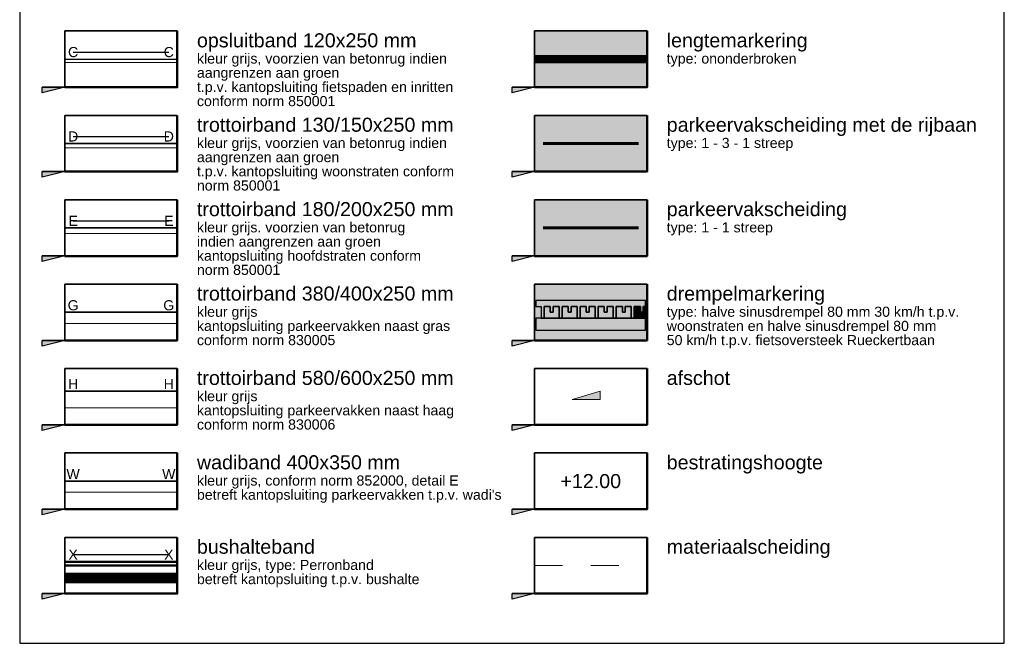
# Model space of a CAD drawing. Header units: metres. Extents: x 131295 to 132236, y 397710 to 398702.
# Tile 124 of 127: x 132201 to 132236, y 398445 to 398467. Entities that reach past the tile are written whole.
import ezdxf
from ezdxf.enums import TextEntityAlignment as Align

# ---------------------------------------------------------------- set-up
doc = ezdxf.new("R2010")
doc.units = ezdxf.units.M
for name, pattern in [('AL-MATERIAALS', [2, 1, -1]), ('MA-1-1', [2, 1, -1]), ('MA-1-3', [4, 1, -3])]:
    doc.linetypes.add(name, pattern=pattern)
for name, color, linetype, lineweight in [('N-IE-markering 1 - 1 streep', 255, 'MA-1-1', 18), ('N-IE-markering 1 - 3 streep 0.10', 255, 'MA-1-3', 18), ('N-IE-markering ononderbroken', 255, 'Continuous', 18), ('N-KO-bushalteband (leicon)', 130, 'Continuous', 50), ('N-KO-opsluitband 120x250mm', 2, 'Continuous', 25), ('N-KO-opsluitband achterkant', 8, 'Continuous', 5), ('N-KO-tekst banden', 1, 'Continuous', 18), ('N-KO-trottoirband 130-150x250mm', 3, 'Continuous', 35), ('N-KO-trottoirband 180-200x250mm', 3, 'Continuous', 35), ('N-KO-trottoirband 380-400x250mm', 3, 'Continuous', 35), ('N-KO-trottoirband 580-600x250mm', 3, 'Continuous', 35), ('N-KO-trottoirband achterkant', 8, 'Continuous', 5), ('N-KO-wadiband 400x350mm', 6, 'Continuous', 35), ('N-KO-wadiband achterkant', 8, 'Continuous', 5), ('N-VH-afschotrichting @ 0.2', 250, 'Continuous', 18), ("N-VH-arcering 'MAT' grijs 250", 250, 'Continuous', 18), ("N-VH-arcering 'MAT' wit 255", 255, 'Continuous', 18), ('N-VH-arcering betontegels blokverband', 8, 'Continuous', 5), ('X-AL-legenda', 7, 'Continuous', 25), ('X-AL-legenda @ 0.2', 7, 'Continuous', 25), ('X-AL-legenda tekst T1.8', 1, 'Continuous', 18), ('X-AL-legenda tekst T2.5', 2, 'Continuous', 25), ('X-AL-legenda tekst T5.0', 4, 'Continuous', 50), ('X-AL-materiaalscheiding', 1, 'AL-MATERIAALS', 18), ('X-AL-planhoogte', 190, 'Continuous', 25), ('X-AL-sinusdrempel grijs', 252, 'Continuous', 25), ('X-AL-sinusdrempel wit', 255, 'Continuous', 25), ('X-AL-sinusdrempel zwart', 250, 'Continuous', 25)]:
    doc.layers.add(name, color=color, linetype=linetype, lineweight=lineweight)
doc.layers.add("N-VH-arcering 'MAT' kleur 1 (heiderood)", color=7, linetype='Continuous', lineweight=18, true_color=0xd98c8c)
doc.layers.add("N-VH-arcering 'MAT' kleur 5 (roodbruin)", color=7, linetype='Continuous', lineweight=18, true_color=0xc5a6a0)
for name, color, linetype, plot in [('X-AL-contourlijnen', 30, 'Continuous', False), ('X-AL-hulplijn bandenlijnnummers', 30, 'Continuous', False), ('X-AL-hulplijn legenda', 30, 'Continuous', False)]:
    doc.layers.add(name, color=color, linetype=linetype, plot=plot)
doc.styles.add('CS Annotative', font='arial.ttf')

# ---------------------------------------------------------------- blocks, each defined once
blk = doc.blocks.new('*U32')
at = {"ltscale": 0.2}
h = blk.add_hatch(color=256, dxfattribs=at)
h.dxf.hatch_style = 1
h.paths.add_polyline_path([(0, 0), (5, 0), (5, 1.5)])
blk.add_lwpolyline([(0, 0), (5, 0), (5, 1.5)], close=True, dxfattribs=at)
blk = doc.blocks.new('*U161')
at = {"layer": 'X-AL-hulplijn legenda'}
h = blk.add_hatch(color=256, dxfattribs=at)
h.dxf.hatch_style = 1
h.paths.add_polyline_path([(8, -346.16), (4, -347.16), (4, -346.16)])
h = blk.add_hatch(color=256, dxfattribs=at)
h.dxf.hatch_style = 1
h.paths.add_polyline_path([(91.5, -346.16), (87.5, -347.16), (87.5, -346.16)])
h = blk.add_hatch(color=256, dxfattribs=at)
h.dxf.hatch_style = 1
h.paths.add_polyline_path([(8, -361.16), (4, -362.16), (4, -361.16)])
h = blk.add_hatch(color=256, dxfattribs=at)
h.dxf.hatch_style = 1
h.paths.add_polyline_path([(91.5, -361.16), (87.5, -362.16), (87.5, -361.16)])
h = blk.add_hatch(color=256, dxfattribs=at)
h.dxf.hatch_style = 1
h.paths.add_polyline_path([(8, -376.16), (4, -377.16), (4, -376.16)])
h = blk.add_hatch(color=256, dxfattribs=at)
h.dxf.hatch_style = 1
h.paths.add_polyline_path([(91.5, -376.16), (87.5, -377.16), (87.5, -376.16)])
h = blk.add_hatch(color=256, dxfattribs=at)
h.dxf.hatch_style = 1
h.paths.add_polyline_path([(8, -391.16), (4, -392.16), (4, -391.16)])
h = blk.add_hatch(color=256, dxfattribs=at)
h.dxf.hatch_style = 1
h.paths.add_polyline_path([(91.5, -391.16), (87.5, -392.16), (87.5, -391.16)])
h = blk.add_hatch(color=256, dxfattribs=at)
h.dxf.hatch_style = 1
h.paths.add_polyline_path([(8, -406.16), (4, -407.16), (4, -406.16)])
h = blk.add_hatch(color=256, dxfattribs=at)
h.dxf.hatch_style = 1
h.paths.add_polyline_path([(91.5, -406.16), (87.5, -407.16), (87.5, -406.16)])
h = blk.add_hatch(color=256, dxfattribs=at)
h.dxf.hatch_style = 1
h.paths.add_polyline_path([(8, -421.16), (4, -422.16), (4, -421.16)])
h = blk.add_hatch(color=256, dxfattribs=at)
h.dxf.hatch_style = 1
h.paths.add_polyline_path([(91.5, -421.16), (87.5, -422.16), (87.5, -421.16)])
h = blk.add_hatch(color=256, dxfattribs=at)
h.dxf.hatch_style = 1
h.paths.add_polyline_path([(8, -436.16), (4, -437.16), (4, -436.16)])
h = blk.add_hatch(color=256, dxfattribs=at)
h.dxf.hatch_style = 1
h.paths.add_polyline_path([(91.5, -436.16), (87.5, -437.16), (87.5, -436.16)])
blk.add_lwpolyline([(0, -445), (175, -445), (175, 0), (0, 0)], close=True)
for points in [[(8, -346.16), (4, -346.16)], [(91.5, -346.16), (87.5, -346.16)], [(8, -361.16), (4, -361.16)], [(91.5, -361.16), (87.5, -361.16)], [(8, -376.16), (4, -376.16)], [(91.5, -376.16), (87.5, -376.16)], [(8, -391.16), (4, -391.16)], [(91.5, -391.16), (87.5, -391.16)], [(8, -406.16), (4, -406.16)], [(91.5, -406.16), (87.5, -406.16)], [(8, -421.16), (4, -421.16)], [(91.5, -421.16), (87.5, -421.16)], [(8, -436.16), (4, -436.16)], [(91.5, -436.16), (87.5, -436.16)]]:
    blk.add_lwpolyline(points, dxfattribs=at)
for points in [[(8, -346.16), (4, -347.16), (4, -346.16)], [(91.5, -346.16), (87.5, -347.16), (87.5, -346.16)], [(8, -361.16), (4, -362.16), (4, -361.16)], [(91.5, -361.16), (87.5, -362.16), (87.5, -361.16)], [(8, -376.16), (4, -377.16), (4, -376.16)], [(91.5, -376.16), (87.5, -377.16), (87.5, -376.16)], [(8, -391.16), (4, -392.16), (4, -391.16)], [(91.5, -391.16), (87.5, -392.16), (87.5, -391.16)], [(8, -406.16), (4, -407.16), (4, -406.16)], [(91.5, -406.16), (87.5, -407.16), (87.5, -406.16)], [(8, -421.16), (4, -422.16), (4, -421.16)], [(91.5, -421.16), (87.5, -422.16), (87.5, -421.16)], [(8, -436.16), (4, -437.16), (4, -436.16)], [(91.5, -436.16), (87.5, -437.16), (87.5, -436.16)]]:
    blk.add_lwpolyline(points, close=True, dxfattribs=at)
at = {"layer": 'X-AL-legenda tekst T5.0', "style": 'CS Annotative'}
blk.add_attdef('Naam', (8.6, -12.22), '', height=5, dxfattribs=at)

msp = doc.modelspace()

# ---------------------------------------------------------------- hatches: boundary and pattern name
at = {"layer": "N-VH-arcering 'MAT' grijs 250"}
h = msp.add_hatch(color=256, dxfattribs=at)
h.dxf.hatch_style = 1
h.paths.add_polyline_path([(132202.688, 398447.035), (132202.688, 398446.735), (132202.988, 398446.735), (132202.988, 398447.035)])
h = msp.add_hatch(color=256, dxfattribs=at)
h.dxf.hatch_style = 1
h.paths.add_polyline_path([(132203.288, 398447.035), (132203.288, 398446.735), (132203.588, 398446.735), (132203.588, 398447.035)])
h = msp.add_hatch(color=256, dxfattribs=at)
h.dxf.hatch_style = 1
h.paths.add_polyline_path([(132203.888, 398447.035), (132203.888, 398446.735), (132204.188, 398446.735), (132204.188, 398447.035)])
h = msp.add_hatch(color=256, dxfattribs=at)
h.dxf.hatch_style = 1
h.paths.add_polyline_path([(132204.488, 398447.035), (132204.488, 398446.735), (132204.788, 398446.735), (132204.788, 398447.035)])
h = msp.add_hatch(color=256, dxfattribs=at)
h.dxf.hatch_style = 1
h.paths.add_polyline_path([(132205.088, 398447.035), (132205.088, 398446.735), (132205.388, 398446.735), (132205.388, 398447.035)])
h = msp.add_hatch(color=256, dxfattribs=at)
h.dxf.hatch_style = 1
h.paths.add_polyline_path([(132205.688, 398447.035), (132205.688, 398446.735), (132205.988, 398446.735), (132205.988, 398447.035)])
h = msp.add_hatch(color=256, dxfattribs=at)
h.dxf.hatch_style = 1
h.paths.add_polyline_path([(132206.288, 398447.035), (132206.288, 398446.735), (132206.588, 398446.735), (132206.588, 398447.035)])
at = {"layer": "N-VH-arcering 'MAT' kleur 1 (heiderood)"}
h = msp.add_hatch(color=256, dxfattribs=at)
h.dxf.hatch_style = 1
h.paths.add_polyline_path([(132219.388, 398466.335), (132223.388, 398466.335), (132223.388, 398464.335), (132219.388, 398464.335)])
h = msp.add_hatch(color=256, dxfattribs=at)
h.dxf.hatch_style = 1
h.paths.add_polyline_path([(132219.388, 398457.335), (132223.388, 398457.335), (132223.388, 398455.335), (132219.388, 398455.335)])
at = {"layer": "N-VH-arcering 'MAT' kleur 5 (roodbruin)"}
h = msp.add_hatch(color=256, dxfattribs=at)
h.dxf.hatch_style = 1
h.paths.add_polyline_path([(132219.388, 398463.335), (132223.388, 398463.335), (132223.388, 398461.335), (132219.388, 398461.335)])
h = msp.add_hatch(color=256, dxfattribs=at)
h.dxf.hatch_style = 1
h.paths.add_polyline_path([(132219.388, 398460.335), (132223.388, 398460.335), (132223.388, 398458.335), (132219.388, 398458.335)])
at = {"layer": "N-VH-arcering 'MAT' wit 255"}
h = msp.add_hatch(color=256, dxfattribs=at)
h.dxf.hatch_style = 1
h.paths.add_polyline_path([(132202.988, 398447.035), (132202.988, 398446.735), (132203.288, 398446.735), (132203.288, 398447.035)])
h = msp.add_hatch(color=256, dxfattribs=at)
h.dxf.hatch_style = 1
h.paths.add_polyline_path([(132203.588, 398447.035), (132203.588, 398446.735), (132203.888, 398446.735), (132203.888, 398447.035)])
h = msp.add_hatch(color=256, dxfattribs=at)
h.dxf.hatch_style = 1
h.paths.add_polyline_path([(132204.188, 398447.035), (132204.188, 398446.735), (132204.488, 398446.735), (132204.488, 398447.035)])
h = msp.add_hatch(color=256, dxfattribs=at)
h.dxf.hatch_style = 1
h.paths.add_polyline_path([(132204.788, 398447.035), (132204.788, 398446.735), (132205.088, 398446.735), (132205.088, 398447.035)])
h = msp.add_hatch(color=256, dxfattribs=at)
h.dxf.hatch_style = 1
h.paths.add_polyline_path([(132205.388, 398447.035), (132205.388, 398446.735), (132205.688, 398446.735), (132205.688, 398447.035)])
h = msp.add_hatch(color=256, dxfattribs=at)
h.dxf.hatch_style = 1
h.paths.add_polyline_path([(132205.988, 398447.035), (132205.988, 398446.735), (132206.288, 398446.735), (132206.288, 398447.035)])
h = msp.add_hatch(color=256, dxfattribs=at)
h.dxf.hatch_style = 1
h.paths.add_polyline_path([(132206.588, 398447.035), (132206.588, 398446.735), (132206.688, 398446.735), (132206.688, 398447.035)])
at = {"layer": 'X-AL-sinusdrempel grijs'}
msp.add_hatch(color=256, dxfattribs=at).paths.add_polyline_path([(132223.338, 398456.125), (132222.93, 398456.125), (132222.825, 398456.125), (132222.29, 398456.125), (132222.185, 398456.125), (132221.65, 398456.125), (132221.545, 398456.125), (132221.01, 398456.125), (132220.905, 398456.125), (132220.37, 398456.125), (132220.265, 398456.125), (132219.73, 398456.125), (132219.625, 398456.125), (132219.438, 398456.125), (132219.438, 398455.705), (132223.338, 398455.705)])
at = {"layer": 'X-AL-sinusdrempel wit'}
msp.add_hatch(color=256, dxfattribs=at).paths.add_polyline_path([(132223.338, 398456.755), (132219.438, 398456.755), (132219.438, 398456.545), (132219.625, 398456.545), (132219.625, 398456.125), (132219.73, 398456.125), (132219.73, 398456.545), (132219.95, 398456.545), (132219.95, 398456.335), (132220.055, 398456.335), (132220.055, 398456.545), (132220.265, 398456.545), (132220.265, 398456.125), (132220.37, 398456.125), (132220.37, 398456.545), (132220.59, 398456.545), (132220.59, 398456.335), (132220.695, 398456.335), (132220.695, 398456.545), (132220.905, 398456.545), (132220.905, 398456.125), (132221.01, 398456.125), (132221.01, 398456.545), (132221.23, 398456.545), (132221.23, 398456.335), (132221.335, 398456.335), (132221.335, 398456.545), (132221.545, 398456.545), (132221.545, 398456.125), (132221.65, 398456.125), (132221.65, 398456.545), (132221.87, 398456.545), (132221.87, 398456.335), (132221.975, 398456.335), (132221.975, 398456.545), (132222.185, 398456.545), (132222.185, 398456.125), (132222.29, 398456.125), (132222.29, 398456.545), (132222.51, 398456.545), (132222.51, 398456.335), (132222.615, 398456.335), (132222.615, 398456.545), (132222.825, 398456.545), (132222.825, 398456.125), (132222.93, 398456.125), (132222.93, 398456.545), (132223.15, 398456.545), (132223.15, 398456.335), (132223.255, 398456.335), (132223.255, 398456.545), (132223.338, 398456.545)])
at = {"layer": 'X-AL-sinusdrempel zwart'}
for points in [[(132220.265, 398456.545), (132220.055, 398456.545), (132220.055, 398456.335), (132219.95, 398456.335), (132219.95, 398456.545), (132219.73, 398456.545), (132219.73, 398456.125), (132220.265, 398456.125)], [(132220.905, 398456.545), (132220.695, 398456.545), (132220.695, 398456.335), (132220.59, 398456.335), (132220.59, 398456.545), (132220.37, 398456.545), (132220.37, 398456.125), (132220.905, 398456.125)], [(132221.545, 398456.545), (132221.335, 398456.545), (132221.335, 398456.335), (132221.23, 398456.335), (132221.23, 398456.545), (132221.01, 398456.545), (132221.01, 398456.125), (132221.545, 398456.125)], [(132222.185, 398456.545), (132221.975, 398456.545), (132221.975, 398456.335), (132221.87, 398456.335), (132221.87, 398456.545), (132221.65, 398456.545), (132221.65, 398456.125), (132222.185, 398456.125)], [(132222.825, 398456.545), (132222.615, 398456.545), (132222.615, 398456.335), (132222.51, 398456.335), (132222.51, 398456.545), (132222.29, 398456.545), (132222.29, 398456.125), (132222.825, 398456.125)], [(132223.338, 398456.545), (132223.255, 398456.545), (132223.255, 398456.335), (132223.15, 398456.335), (132223.15, 398456.545), (132222.93, 398456.545), (132222.93, 398456.125), (132223.338, 398456.125)]]:
    msp.add_hatch(color=256, dxfattribs=at).paths.add_polyline_path(points)

# ---------------------------------------------------------------- linework, layer by layer
at = {"layer": 'N-IE-markering 1 - 1 streep', "const_width": 0.1, "flags": 128}
msp.add_lwpolyline([(132219.688, 398459.335), (132223.088, 398459.335)], dxfattribs=at)
at = {"layer": 'N-IE-markering 1 - 3 streep 0.10', "const_width": 0.1, "flags": 128}
msp.add_lwpolyline([(132219.688, 398462.335), (132223.088, 398462.335)], dxfattribs=at)
at = {"layer": 'N-IE-markering ononderbroken', "ltscale": 5, "const_width": 0.3, "flags": 128}
msp.add_lwpolyline([(132219.388, 398465.335), (132223.388, 398465.335)], dxfattribs=at)
at = {"layer": 'N-KO-bushalteband (leicon)', "flags": 128}
for points in [[(132202.688, 398447.47), (132206.688, 398447.47)], [(132202.688, 398447.335), (132206.688, 398447.335)], [(132202.688, 398447.035), (132206.688, 398447.035)]]:
    msp.add_lwpolyline(points, dxfattribs=at)
at = {"layer": 'N-KO-opsluitband 120x250mm', "flags": 128}
msp.add_lwpolyline([(132202.688, 398465.335), (132206.688, 398465.335)], dxfattribs=at)
at = {"layer": 'N-KO-opsluitband achterkant', "flags": 128}
msp.add_lwpolyline([(132202.688, 398465.215), (132206.688, 398465.215)], dxfattribs=at)
at = {"layer": 'N-KO-trottoirband 130-150x250mm', "flags": 128}
msp.add_lwpolyline([(132202.688, 398462.335), (132206.688, 398462.335)], dxfattribs=at)
at = {"layer": 'N-KO-trottoirband 180-200x250mm', "flags": 128}
msp.add_lwpolyline([(132202.688, 398459.335), (132206.688, 398459.335)], dxfattribs=at)
at = {"layer": 'N-KO-trottoirband 380-400x250mm', "flags": 128}
msp.add_lwpolyline([(132202.688, 398456.335), (132206.688, 398456.335)], dxfattribs=at)
at = {"layer": 'N-KO-trottoirband 580-600x250mm', "flags": 128}
msp.add_lwpolyline([(132202.688, 398453.535), (132206.688, 398453.535)], dxfattribs=at)
at = {"layer": 'N-KO-trottoirband achterkant', "flags": 128}
for points in [[(132206.688, 398462.185), (132202.688, 398462.185)], [(132206.688, 398459.135), (132202.688, 398459.135)], [(132202.688, 398455.935), (132206.688, 398455.935)], [(132202.688, 398452.935), (132206.688, 398452.935)]]:
    msp.add_lwpolyline(points, dxfattribs=at)
at = {"layer": 'N-KO-wadiband 400x350mm', "flags": 128}
msp.add_lwpolyline([(132202.688, 398450.335), (132206.688, 398450.335)], dxfattribs=at)
at = {"layer": 'N-KO-wadiband achterkant', "flags": 128}
msp.add_lwpolyline([(132202.688, 398449.935), (132206.688, 398449.935)], dxfattribs=at)
at = {"layer": 'N-VH-arcering betontegels blokverband', "flags": 128}
for points in [[(132202.688, 398447.035), (132202.688, 398446.735), (132202.988, 398446.735), (132202.988, 398447.035)], [(132202.988, 398447.035), (132202.988, 398446.735), (132203.288, 398446.735), (132203.288, 398447.035)], [(132203.288, 398447.035), (132203.288, 398446.735), (132203.588, 398446.735), (132203.588, 398447.035)], [(132203.588, 398447.035), (132203.588, 398446.735), (132203.888, 398446.735), (132203.888, 398447.035)], [(132203.888, 398447.035), (132203.888, 398446.735), (132204.188, 398446.735), (132204.188, 398447.035)], [(132204.188, 398447.035), (132204.188, 398446.735), (132204.488, 398446.735), (132204.488, 398447.035)], [(132204.488, 398447.035), (132204.488, 398446.735), (132204.788, 398446.735), (132204.788, 398447.035)], [(132204.788, 398447.035), (132204.788, 398446.735), (132205.088, 398446.735), (132205.088, 398447.035)], [(132205.088, 398447.035), (132205.088, 398446.735), (132205.388, 398446.735), (132205.388, 398447.035)], [(132205.388, 398447.035), (132205.388, 398446.735), (132205.688, 398446.735), (132205.688, 398447.035)], [(132205.688, 398447.035), (132205.688, 398446.735), (132205.988, 398446.735), (132205.988, 398447.035)], [(132205.988, 398447.035), (132205.988, 398446.735), (132206.288, 398446.735), (132206.288, 398447.035)], [(132206.288, 398447.035), (132206.288, 398446.735), (132206.588, 398446.735), (132206.588, 398447.035)], [(132206.588, 398446.735), (132206.688, 398446.735), (132206.688, 398447.035), (132206.588, 398447.035)]]:
    msp.add_lwpolyline(points, close=True, dxfattribs=at)
at = {"layer": 'X-AL-contourlijnen'}
for points in [[(132202.688, 398466.335), (132206.688, 398466.335), (132206.688, 398464.335), (132202.688, 398464.335)], [(132219.388, 398466.335), (132223.388, 398466.335), (132223.388, 398464.335), (132219.388, 398464.335)], [(132202.688, 398463.335), (132206.688, 398463.335), (132206.688, 398461.335), (132202.688, 398461.335)], [(132219.388, 398463.335), (132223.388, 398463.335), (132223.388, 398461.335), (132219.388, 398461.335)], [(132202.688, 398460.335), (132206.688, 398460.335), (132206.688, 398458.335), (132202.688, 398458.335)], [(132219.388, 398460.335), (132223.388, 398460.335), (132223.388, 398458.335), (132219.388, 398458.335)], [(132202.688, 398457.335), (132206.688, 398457.335), (132206.688, 398455.335), (132202.688, 398455.335)], [(132219.388, 398457.335), (132223.388, 398457.335), (132223.388, 398455.335), (132219.388, 398455.335)], [(132202.688, 398454.335), (132206.688, 398454.335), (132206.688, 398452.335), (132202.688, 398452.335)], [(132219.388, 398454.335), (132223.388, 398454.335), (132223.388, 398452.335), (132219.388, 398452.335)], [(132202.688, 398451.335), (132206.688, 398451.335), (132206.688, 398449.335), (132202.688, 398449.335)], [(132219.388, 398451.335), (132223.388, 398451.335), (132223.388, 398449.335), (132219.388, 398449.335)], [(132202.688, 398448.335), (132206.688, 398448.335), (132206.688, 398446.335), (132202.688, 398446.335)], [(132219.388, 398448.335), (132223.388, 398448.335), (132223.388, 398446.335), (132219.388, 398446.335)]]:
    msp.add_lwpolyline(points, close=True, dxfattribs=at)
at = {"layer": 'X-AL-contourlijnen', "flags": 128}
for points in [[(132223.338, 398456.755), (132219.438, 398456.755), (132219.438, 398456.545), (132219.625, 398456.545), (132219.625, 398456.125), (132219.73, 398456.125), (132219.73, 398456.545), (132219.95, 398456.545), (132219.95, 398456.335), (132220.055, 398456.335), (132220.055, 398456.545), (132220.265, 398456.545), (132220.265, 398456.125), (132220.37, 398456.125), (132220.37, 398456.545), (132220.59, 398456.545), (132220.59, 398456.335), (132220.695, 398456.335), (132220.695, 398456.545), (132220.905, 398456.545), (132220.905, 398456.125), (132221.01, 398456.125), (132221.01, 398456.545), (132221.23, 398456.545), (132221.23, 398456.335), (132221.335, 398456.335), (132221.335, 398456.545), (132221.545, 398456.545), (132221.545, 398456.125), (132221.65, 398456.125), (132221.65, 398456.545), (132221.87, 398456.545), (132221.87, 398456.335), (132221.975, 398456.335), (132221.975, 398456.545), (132222.185, 398456.545), (132222.185, 398456.125), (132222.29, 398456.125), (132222.29, 398456.545), (132222.51, 398456.545), (132222.51, 398456.335), (132222.615, 398456.335), (132222.615, 398456.545), (132222.825, 398456.545), (132222.825, 398456.125), (132222.93, 398456.125), (132222.93, 398456.545), (132223.15, 398456.545), (132223.15, 398456.335), (132223.255, 398456.335), (132223.255, 398456.545), (132223.338, 398456.545)], [(132220.265, 398456.545), (132220.055, 398456.545), (132220.055, 398456.335), (132219.95, 398456.335), (132219.95, 398456.545), (132219.73, 398456.545), (132219.73, 398456.125), (132220.265, 398456.125)], [(132220.905, 398456.545), (132220.695, 398456.545), (132220.695, 398456.335), (132220.59, 398456.335), (132220.59, 398456.545), (132220.37, 398456.545), (132220.37, 398456.125), (132220.905, 398456.125)], [(132221.545, 398456.545), (132221.335, 398456.545), (132221.335, 398456.335), (132221.23, 398456.335), (132221.23, 398456.545), (132221.01, 398456.545), (132221.01, 398456.125), (132221.545, 398456.125)], [(132222.185, 398456.545), (132221.975, 398456.545), (132221.975, 398456.335), (132221.87, 398456.335), (132221.87, 398456.545), (132221.65, 398456.545), (132221.65, 398456.125), (132222.185, 398456.125)], [(132222.825, 398456.545), (132222.615, 398456.545), (132222.615, 398456.335), (132222.51, 398456.335), (132222.51, 398456.545), (132222.29, 398456.545), (132222.29, 398456.125), (132222.825, 398456.125)], [(132223.338, 398456.545), (132223.255, 398456.545), (132223.255, 398456.335), (132223.15, 398456.335), (132223.15, 398456.545), (132222.93, 398456.545), (132222.93, 398456.125), (132223.338, 398456.125)], [(132223.338, 398456.125), (132222.93, 398456.125), (132222.825, 398456.125), (132222.29, 398456.125), (132222.185, 398456.125), (132221.65, 398456.125), (132221.545, 398456.125), (132221.01, 398456.125), (132220.905, 398456.125), (132220.37, 398456.125), (132220.265, 398456.125), (132219.73, 398456.125), (132219.625, 398456.125), (132219.438, 398456.125), (132219.438, 398455.705), (132223.338, 398455.705)], [(132202.688, 398447.035), (132202.688, 398446.735), (132202.988, 398446.735), (132202.988, 398447.035)], [(132202.988, 398447.035), (132202.988, 398446.735), (132203.288, 398446.735), (132203.288, 398447.035)], [(132203.288, 398447.035), (132203.288, 398446.735), (132203.588, 398446.735), (132203.588, 398447.035)], [(132203.588, 398447.035), (132203.588, 398446.735), (132203.888, 398446.735), (132203.888, 398447.035)], [(132203.888, 398447.035), (132203.888, 398446.735), (132204.188, 398446.735), (132204.188, 398447.035)], [(132204.188, 398447.035), (132204.188, 398446.735), (132204.488, 398446.735), (132204.488, 398447.035)], [(132204.488, 398447.035), (132204.488, 398446.735), (132204.788, 398446.735), (132204.788, 398447.035)], [(132204.788, 398447.035), (132204.788, 398446.735), (132205.088, 398446.735), (132205.088, 398447.035)], [(132205.088, 398447.035), (132205.088, 398446.735), (132205.388, 398446.735), (132205.388, 398447.035)], [(132205.388, 398447.035), (132205.388, 398446.735), (132205.688, 398446.735), (132205.688, 398447.035)], [(132205.688, 398447.035), (132205.688, 398446.735), (132205.988, 398446.735), (132205.988, 398447.035)], [(132205.988, 398447.035), (132205.988, 398446.735), (132206.288, 398446.735), (132206.288, 398447.035)], [(132206.288, 398447.035), (132206.288, 398446.735), (132206.588, 398446.735), (132206.588, 398447.035)], [(132206.588, 398447.035), (132206.588, 398446.735), (132206.688, 398446.735), (132206.688, 398447.035)]]:
    msp.add_lwpolyline(points, close=True, dxfattribs=at)
at = {"layer": 'X-AL-hulplijn bandenlijnnummers', "flags": 128}
for points in [[(132202.988, 398465.585), (132206.388, 398465.585)], [(132202.988, 398462.585), (132206.388, 398462.585)], [(132202.988, 398459.585), (132206.388, 398459.585)], [(132202.988, 398447.72), (132206.388, 398447.72)]]:
    msp.add_lwpolyline(points, dxfattribs=at)
at = {"layer": 'X-AL-legenda', "lineweight": 25}
for points in [[(132206.688, 398466.335), (132202.688, 398466.335), (132202.688, 398464.335)], [(132223.388, 398466.335), (132219.388, 398466.335), (132219.388, 398464.335)], [(132206.688, 398463.335), (132202.688, 398463.335), (132202.688, 398461.335)], [(132223.388, 398463.335), (132219.388, 398463.335), (132219.388, 398461.335)], [(132206.688, 398460.335), (132202.688, 398460.335), (132202.688, 398458.335)], [(132223.388, 398460.335), (132219.388, 398460.335), (132219.388, 398458.335)], [(132206.688, 398457.335), (132202.688, 398457.335), (132202.688, 398455.335)], [(132223.388, 398457.335), (132219.388, 398457.335), (132219.388, 398455.335)], [(132206.688, 398454.335), (132202.688, 398454.335), (132202.688, 398452.335)], [(132223.388, 398454.335), (132219.388, 398454.335), (132219.388, 398452.335)], [(132206.688, 398451.335), (132202.688, 398451.335), (132202.688, 398449.335)], [(132223.388, 398451.335), (132219.388, 398451.335), (132219.388, 398449.335)], [(132206.688, 398448.335), (132202.688, 398448.335), (132202.688, 398446.335)], [(132223.388, 398448.335), (132219.388, 398448.335), (132219.388, 398446.335)]]:
    msp.add_lwpolyline(points, dxfattribs=at)
at = {"layer": 'X-AL-legenda', "lineweight": 50}
for points in [[(132202.688, 398464.335), (132206.688, 398464.335), (132206.688, 398466.335)], [(132219.388, 398464.335), (132223.388, 398464.335), (132223.388, 398466.335)], [(132202.688, 398461.335), (132206.688, 398461.335), (132206.688, 398463.335)], [(132219.388, 398461.335), (132223.388, 398461.335), (132223.388, 398463.335)], [(132202.688, 398458.335), (132206.688, 398458.335), (132206.688, 398460.335)], [(132219.388, 398458.335), (132223.388, 398458.335), (132223.388, 398460.335)], [(132202.688, 398455.335), (132206.688, 398455.335), (132206.688, 398457.335)], [(132219.388, 398455.335), (132223.388, 398455.335), (132223.388, 398457.335)], [(132202.688, 398452.335), (132206.688, 398452.335), (132206.688, 398454.335)], [(132219.388, 398452.335), (132223.388, 398452.335), (132223.388, 398454.335)], [(132202.688, 398449.335), (132206.688, 398449.335), (132206.688, 398451.335)], [(132219.388, 398449.335), (132223.388, 398449.335), (132223.388, 398451.335)], [(132202.688, 398446.335), (132206.688, 398446.335), (132206.688, 398448.335)], [(132219.388, 398446.335), (132223.388, 398446.335), (132223.388, 398448.335)]]:
    msp.add_lwpolyline(points, dxfattribs=at)
at = {"layer": 'X-AL-materiaalscheiding', "flags": 128}
for points in [[(132219.438, 398456.755), (132223.338, 398456.755)], [(132219.438, 398455.705), (132223.338, 398455.705)], [(132219.388, 398447.335), (132223.388, 398447.335)], [(132219.388, 398447.335), (132223.388, 398447.335)]]:
    msp.add_lwpolyline(points, dxfattribs=at)

# ---------------------------------------------------------------- block references
at = {"layer": 'N-VH-afschotrichting @ 0.2', "xscale": 0.2, "yscale": 0.2, "zscale": 0.2}
msp.add_blockref('*U32', (132220.721, 398453.235), dxfattribs=at)
at = {"layer": 'X-AL-legenda @ 0.2', "xscale": 0.2, "yscale": 0.2, "zscale": 0.2}
msp.add_blockref('*U161', (132201.088, 398533.568), dxfattribs=at)

# ---------------------------------------------------------------- texts
at = {"layer": 'N-KO-tekst banden', "style": 'CS Annotative'}
for s, p in [('C', (132202.988, 398465.585)), ('C', (132206.388, 398465.585)), ('D', (132202.988, 398462.585)), ('D', (132206.388, 398462.585)), ('E', (132202.988, 398459.585)), ('E', (132206.388, 398459.585)), ('G', (132202.988, 398456.585)), ('G', (132206.388, 398456.585)), ('H', (132202.988, 398453.785)), ('H', (132206.388, 398453.785)), ('W', (132202.988, 398450.585)), ('W', (132206.388, 398450.585)), ('X', (132202.988, 398447.72)), ('X', (132206.388, 398447.72))]:
    msp.add_text(s, height=0.36, dxfattribs=at).set_placement(p, align=Align.MIDDLE)
at = {"layer": 'X-AL-legenda tekst T1.8', "char_height": 0.36, "attachment_point": 1, "line_spacing_factor": 0.84, "style": 'CS Annotative'}
for s, insert, width in [('{\\C1;kleur grijs, voorzien van betonrug indien aangrenzen aan groen\\Pt.p.v. kantopsluiting fietspaden en inritten\\Pconform norm 850001}', (132207.388, 398465.535), 11), ('{\\C1;type: ononderbroken}', (132224.088, 398465.535), 11.92166), ('{\\C1;kleur grijs, voorzien van betonrug indien aangrenzen aan groen\\Pt.p.v. kantopsluiting woonstraten conform norm 850001}', (132207.388, 398462.535), 9.13866), ('{\\C1;type: 1 - 3 - 1 streep}', (132224.088, 398462.535), 11), ('{\\C1;kleur grijs. voorzien van betonrug indien aangrenzen aan groen\\Pkantopsluiting hoofdstraten conform norm 850001}', (132207.388, 398459.535), 8.85896), ('{\\C1;type: 1 - 1 streep}', (132224.088, 398459.535), 11), ('{\\C1;kleur grijs\\Pkantopsluiting parkeervakken naast gras\\Pconform norm 830005}', (132207.388, 398456.535), 11), ('{\\C1;type: halve sinusdrempel 80 mm 30 km/h t.p.v. woonstraten en halve sinusdrempel 80 mm \\P50 km/h t.p.v. fietsoversteek Rueckertbaan}', (132224.088, 398456.535), 11.96365), ('{\\C1;kleur grijs\\Pkantopsluiting parkeervakken naast haag\\Pconform norm 830006}', (132207.388, 398453.535), 11), ("{\\C1;kleur grijs, conform norm 852000, detail E\\Pbetreft kantopsluiting parkeervakken t.p.v. wadi's}", (132207.388, 398450.535), 11), ('{\\C1;kleur grijs, type: Perronband\\Pbetreft kantopsluiting t.p.v. bushalte}', (132207.388, 398447.535), 11)]:
    msp.add_mtext(s, dxfattribs=dict(at, insert=insert, width=width))
at = {"layer": 'X-AL-legenda tekst T2.5', "char_height": 0.5, "width": 11, "attachment_point": 1, "line_spacing_factor": 0.84, "style": 'CS Annotative'}
for s, insert in [('opsluitband 120x250 mm', (132207.388, 398466.252)), ('lengtemarkering', (132224.088, 398466.252)), ('trottoirband 130/150x250 mm', (132207.388, 398463.252)), ('parkeervakscheiding met de rijbaan', (132224.088, 398463.252)), ('trottoirband 180/200x250 mm', (132207.388, 398460.252)), ('parkeervakscheiding', (132224.088, 398460.252)), ('trottoirband 380/400x250 mm', (132207.388, 398457.252)), ('drempelmarkering', (132224.088, 398457.252)), ('trottoirband 580/600x250 mm', (132207.388, 398454.252)), ('afschot', (132224.088, 398454.252)), ('wadiband 400x350 mm', (132207.388, 398451.252)), ('bestratingshoogte', (132224.088, 398451.252)), ('bushalteband', (132207.388, 398448.252)), ('materiaalscheiding', (132224.088, 398448.252))]:
    msp.add_mtext(s, dxfattribs=dict(at, insert=insert))
at = {"layer": 'X-AL-planhoogte', "style": 'CS Annotative'}
msp.add_text('+12.00', height=0.5, dxfattribs=at).set_placement((132221.388, 398450.335), align=Align.MIDDLE_CENTER)

doc.saveas('drawing.dxf')
